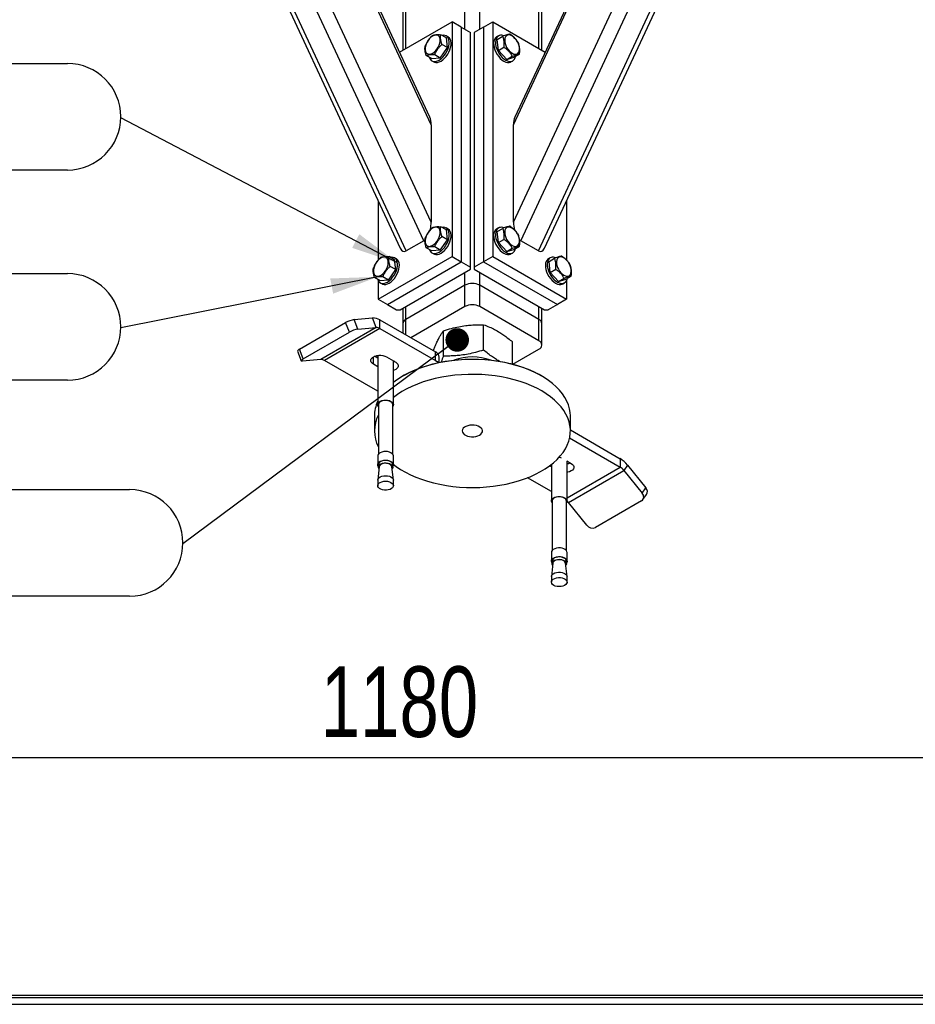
# Model space of a CAD drawing. Header units: millimetres. Extents: x 5 to 415, y 5 to 292.
# Tile 14 of 36: x 217 to 255, y 167 to 209. Entities that reach past the tile are written whole.
import ezdxf

# ---------------------------------------------------------------- set-up
doc = ezdxf.new("R2010")
doc.units = ezdxf.units.MM
doc.layers.add('COTES', color=1, linetype='Continuous')
doc.layers.add('NOTES', color=6, linetype='Continuous')
doc.layers.add('TRAIT-FORT', color=4, linetype='Continuous', lineweight=25)
doc.styles.add('SLDTEXTSTYLE0', font='TXT', dxfattribs={"width": 0.75})
doc.dimstyles.new('SLDDIMSTYLE0', dxfattribs={"dimtxt": 3, "dimasz": 2, "dimexe": 0, "dimexo": 0.0625, "dimgap": 0.75, "dimtad": 1, "dimdec": 0, "dimlfac": 14, "dimrnd": 1e-09, "dimzin": 12, "dimdsep": 46, "dimtxsty": 'SLDTEXTSTYLE0', "dimsah": 1, "dimcen": 0.09, "dimadec": 0, "dimazin": 3, "dimtfac": 1, "dimtdec": 0, "dimtofl": 0, "dimtmove": 0, "dimatfit": 3, "dimfxl": 1, "dimfrac": 2, "dimtolj": 1, "dimtzin": 12, "dimarcsym": 0})
doc.dimstyles.new('SLDDIMSTYLE2', dxfattribs={"dimtxt": 0.18, "dimasz": 1, "dimexe": 0, "dimexo": 0.0625, "dimgap": 0, "dimtad": 0, "dimtih": 1, "dimtoh": 1, "dimdec": 0, "dimrnd": 1e-09, "dimzin": 0, "dimdsep": 46, "dimtxsty": 'Standard', "dimblk1": 'DOT', "dimblk2": 'DOT', "dimsah": 1, "dimcen": 0.09, "dimadec": 0, "dimazin": 0, "dimtfac": 1, "dimtdec": 0, "dimtofl": 0, "dimtmove": 0, "dimatfit": 3, "dimldrblk": 'DOT', "dimfxl": 1, "dimfrac": 2, "dimtolj": 1, "dimtzin": 0, "dimarcsym": 0})
doc.dimstyles.new('SLDDIMSTYLE3', dxfattribs={"dimtxt": 0.18, "dimasz": 2, "dimexe": 0, "dimexo": 0.0625, "dimgap": 0, "dimtad": 0, "dimtih": 1, "dimtoh": 1, "dimdec": 0, "dimrnd": 1e-09, "dimzin": 0, "dimdsep": 46, "dimtxsty": 'Standard', "dimsah": 1, "dimcen": 0.09, "dimadec": 0, "dimazin": 0, "dimtfac": 2, "dimtdec": 0, "dimtofl": 0, "dimtmove": 0, "dimatfit": 3, "dimfxl": 1, "dimfrac": 2, "dimtolj": 1, "dimtzin": 0, "dimarcsym": 0})

# ---------------------------------------------------------------- blocks, each defined once
blk = doc.blocks.new('SW_NOTE_9')
at = {"layer": 'NOTES', "color": 0}
for p, q in [((-32.327, 2.31), (-2.264, 2.31)), ((-2.264, -2.218), (-32.327, -2.218))]:
    blk.add_line(p, q, dxfattribs=at)
for centre, start, end in [((-32.327, 0.046), 90, 270), ((-2.264, 0.046), 270, 90)]:
    blk.add_arc(centre, 2.264, start, end, dxfattribs=at)
at = {"layer": 'NOTES', "color": 0, "insert": (-17.302, 1.985), "char_height": 3.5, "attachment_point": 2, "style": 'SLDTEXTSTYLE0'}
blk.add_mtext('VIS H M10x30', dxfattribs=at)
blk = doc.blocks.new('SW_NOTE_11')
at = {"layer": 'NOTES', "color": 0}
for p, q in [((-36.604, 2.31), (-2.264, 2.31)), ((-2.264, -2.218), (-36.604, -2.218))]:
    blk.add_line(p, q, dxfattribs=at)
for centre, start, end in [((-36.604, 0.046), 90, 270), ((-2.264, 0.046), 270, 90)]:
    blk.add_arc(centre, 2.264, start, end, dxfattribs=at)
at = {"layer": 'NOTES', "color": 0, "insert": (-19.666, 1.98), "char_height": 3.5, "attachment_point": 2, "style": 'SLDTEXTSTYLE0'}
blk.add_mtext('RONDELLE M 10', dxfattribs=at)
blk = doc.blocks.new('SW_NOTE_12')
at = {"layer": 'NOTES', "color": 0}
for p, q in [((-45.912, 2.31), (-2.264, 2.31)), ((-2.264, -2.218), (-45.912, -2.218))]:
    blk.add_line(p, q, dxfattribs=at)
for centre, start, end in [((-45.912, 0.046), 90, 270), ((-2.264, 0.046), 270, 90)]:
    blk.add_arc(centre, 2.264, start, end, dxfattribs=at)
at = {"layer": 'NOTES', "color": 0, "insert": (-24.246, 2.031), "char_height": 3.5, "attachment_point": 2, "style": 'SLDTEXTSTYLE0'}
blk.add_mtext('ECROU M36 DIN934', dxfattribs=at)
blk = doc.blocks.new('_Dot')
at = {"color": 0, "linetype": 'ByBlock', "lineweight": -2}
blk.add_line((-0.5, 0), (-1, 0), dxfattribs=at)
at = {"color": 0, "linetype": 'ByBlock', "const_width": 0.5}
blk.add_lwpolyline([(-0.25, 0, 1), (0.25, 0, 1)], format="xyb", close=True, dxfattribs=at)
blk = doc.blocks.new('_D_4')
at = {"layer": 'COTES', "color": 1, "transparency": 16777216}
for p, q in [((191.67, 168.202), (191.67, 178.413)), ((275.956, 168.202), (275.956, 178.413)), ((191.67, 177.413), (275.956, 177.413))]:
    blk.add_line(p, q, dxfattribs=at)
for points in [[(191.67, 177.413), (193.67, 176.913), (193.67, 177.913)], [(275.956, 177.413), (273.956, 177.913), (273.956, 176.913)]]:
    blk.add_solid(points, dxfattribs=at)
at = {"layer": 'COTES', "color": 1, "transparency": 16777216, "insert": (229.38, 181.281), "char_height": 3, "attachment_point": 1, "style": 'SLDTEXTSTYLE0'}
blk.add_mtext('1180', dxfattribs=at)

msp = doc.modelspace()

# ---------------------------------------------------------------- linework, layer by layer
at = {"layer": 'TRAIT-FORT', "color": 4, "linetype": 'Continuous', "lineweight": 25}
for p, q in [((233.765, 199.376), (218.444, 232.263)), ((234.079, 200.17), (219.149, 232.219)), ((237.576, 200.17), (252.506, 232.219)), ((237.89, 199.376), (253.211, 232.263)), ((217.606, 231.59), (232.763, 199.054)), ((233.019, 198.945), (217.698, 231.832)), ((238.636, 198.945), (253.957, 231.832)), ((238.892, 199.054), (254.049, 231.59)), ((234.079, 204.303), (221.783, 230.699)), ((237.576, 204.303), (249.872, 230.699)), ((234.021, 204.625), (221.951, 230.534)), ((249.704, 230.534), (237.634, 204.625)), ((235.513, 208.369), (235.513, 223.43)), ((236.142, 208.369), (236.142, 223.43)), ((232.999, 207.553), (232.999, 221.979)), ((238.656, 207.553), (238.656, 221.979)), ((232.869, 221.797), (232.869, 207.478)), ((238.786, 207.478), (238.786, 221.797)), ((232.729, 207.397), (234.963, 208.687)), ((234.963, 208.687), (234.963, 198.707)), ((235.356, 208.46), (234.963, 208.687)), ((235.356, 208.46), (235.356, 198.48)), ((235.356, 208.46), (235.749, 208.233)), ((236.299, 208.46), (235.906, 208.233)), ((236.299, 208.46), (236.692, 208.687)), ((236.299, 208.46), (236.299, 198.48)), ((236.692, 208.687), (236.692, 198.707)), ((236.692, 208.687), (238.926, 207.397)), ((234.721, 207.999), (234.485, 208.135)), ((234.797, 208.037), (234.719, 208.082)), ((235.749, 198.253), (235.749, 208.233)), ((235.906, 208.233), (235.906, 198.253)), ((236.936, 208.082), (236.858, 208.037)), ((236.887, 207.931), (237.122, 208.067)), ((234.768, 207.584), (234.533, 207.72)), ((234.768, 207.584), (234.721, 207.999)), ((236.934, 207.462), (236.887, 207.931)), ((234.106, 207.107), (233.87, 207.243)), ((234.461, 207.138), (234.225, 207.274)), ((234.461, 207.138), (234.768, 207.584)), ((236.934, 207.462), (237.17, 207.598)), ((237.289, 207.083), (236.934, 207.462)), ((237.289, 207.083), (237.525, 207.219)), ((237.597, 207.174), (237.832, 207.31)), ((234.461, 207.138), (234.106, 207.107)), ((234.108, 207.023), (234.186, 206.978)), ((237.289, 207.083), (237.597, 207.174)), ((237.469, 206.978), (237.547, 207.023)), ((234.079, 204.303), (234.079, 200.17)), ((237.576, 200.17), (237.576, 204.303)), ((231.821, 201.077), (231.821, 198.556)), ((239.834, 201.077), (239.834, 198.551)), ((234.721, 199.833), (234.485, 199.969)), ((234.797, 199.871), (234.719, 199.917)), ((234.768, 199.419), (234.721, 199.833)), ((236.936, 199.917), (236.858, 199.871)), ((236.887, 199.766), (237.122, 199.902)), ((236.934, 199.296), (236.887, 199.766)), ((233.765, 199.376), (233.019, 198.945)), ((234.461, 198.973), (234.768, 199.419)), ((234.768, 199.419), (234.533, 199.555)), ((236.934, 199.296), (237.17, 199.432)), ((237.289, 198.918), (236.934, 199.296)), ((238.636, 198.945), (237.89, 199.376)), ((234.106, 198.941), (233.87, 199.077)), ((234.461, 198.973), (234.106, 198.941)), ((234.108, 198.858), (234.186, 198.813)), ((234.461, 198.973), (234.225, 199.109)), ((237.289, 198.918), (237.525, 199.054)), ((237.289, 198.918), (237.597, 199.009)), ((237.469, 198.813), (237.547, 198.858)), ((237.597, 199.009), (237.832, 199.145)), ((231.821, 196.893), (234.963, 198.707)), ((232.213, 196.666), (235.356, 198.48)), ((232.521, 198.563), (232.285, 198.699)), ((232.597, 198.601), (232.519, 198.647)), ((232.569, 198.149), (232.521, 198.563)), ((234.963, 198.707), (235.356, 198.48)), ((235.356, 198.48), (235.749, 198.253)), ((236.299, 198.48), (235.906, 198.253)), ((236.692, 198.707), (236.299, 198.48)), ((236.299, 198.48), (239.442, 196.666)), ((236.692, 198.707), (239.834, 196.893)), ((239.136, 198.647), (239.057, 198.601)), ((239.086, 198.496), (239.322, 198.632)), ((239.134, 198.026), (239.086, 198.496)), ((232.261, 197.703), (232.569, 198.149)), ((232.569, 198.149), (232.333, 198.285)), ((232.763, 196.439), (235.749, 198.163)), ((235.513, 197.482), (235.513, 198.027)), ((235.749, 198.163), (235.749, 198.253)), ((235.906, 198.253), (235.906, 198.163)), ((235.906, 198.163), (238.892, 196.439)), ((236.142, 197.482), (236.142, 198.027)), ((239.134, 198.026), (239.37, 198.162)), ((239.489, 197.648), (239.134, 198.026)), ((231.906, 197.671), (231.67, 197.807)), ((231.821, 197.683), (231.821, 196.893)), ((232.261, 197.703), (231.906, 197.671)), ((231.908, 197.588), (231.986, 197.543)), ((232.261, 197.703), (232.025, 197.839)), ((239.489, 197.648), (239.725, 197.784)), ((239.489, 197.648), (239.797, 197.739)), ((239.669, 197.543), (239.747, 197.588)), ((239.797, 197.739), (240.032, 197.875)), ((239.834, 197.683), (239.834, 196.893)), ((235.513, 197.482), (232.999, 196.031)), ((235.513, 196.575), (235.513, 197.482)), ((238.656, 196.031), (236.142, 197.482)), ((236.142, 196.575), (236.142, 197.482)), ((231.821, 196.893), (232.213, 196.666)), ((239.834, 196.893), (239.442, 196.666)), ((232.213, 196.666), (232.606, 196.439)), ((232.606, 196.439), (232.763, 196.439)), ((232.869, 196.5), (232.869, 195.849)), ((232.999, 196.031), (232.999, 196.575)), ((235.513, 196.575), (233.215, 195.248)), ((238.656, 195.123), (236.142, 196.575)), ((238.656, 196.031), (238.656, 196.575)), ((238.786, 195.849), (238.786, 196.5)), ((238.892, 196.439), (239.049, 196.439)), ((239.442, 196.666), (239.049, 196.439)), ((228.477, 194.76), (230.441, 195.894)), ((230.598, 195.489), (230.441, 195.894)), ((230.807, 196.022), (231.585, 196.092)), ((230.964, 195.617), (230.807, 196.022)), ((231.742, 195.687), (231.585, 196.092)), ((231.899, 195.645), (231.899, 196.008)), ((231.899, 196.008), (234.256, 194.647)), ((232.999, 195.373), (232.999, 196.031)), ((238.656, 195.123), (238.656, 196.031)), ((228.634, 194.355), (230.598, 195.489)), ((231.742, 195.687), (229.385, 194.326)), ((231.899, 195.645), (229.542, 194.284)), ((230.964, 195.617), (231.742, 195.687)), ((231.899, 195.645), (234.256, 194.284)), ((232.869, 195.849), (232.869, 195.448)), ((234.595, 194.475), (234.595, 195.551)), ((236.305, 194.727), (236.305, 195.803)), ((238.786, 194.942), (238.786, 195.849)), ((237.537, 194.129), (237.537, 195.074)), ((228.388, 194.674), (228.545, 194.269)), ((228.634, 194.355), (228.477, 194.76)), ((234.256, 194.284), (234.256, 194.647)), ((237.554, 194.125), (238.656, 194.761)), ((229.385, 194.326), (228.607, 194.256)), ((231.802, 192.979), (229.542, 194.284)), ((231.624, 194.125), (231.624, 194.443)), ((231.802, 194.385), (231.666, 194.464)), ((231.788, 194.485), (231.802, 194.462)), ((231.802, 194.501), (231.802, 192.41)), ((232.174, 194.443), (232.567, 194.216)), ((232.469, 192.41), (232.469, 194.273)), ((234.419, 194.2), (234.419, 194.42)), ((231.802, 194.022), (231.624, 194.125)), ((232.92, 193.649), (232.881, 193.626)), ((238.774, 193.626), (238.735, 193.649)), ((231.831, 192.424), (231.83, 192.41)), ((231.83, 192.41), (231.83, 190.3)), ((232.441, 190.3), (232.441, 192.41)), ((231.661, 191.925), (231.661, 191.29)), ((239.994, 191.29), (239.994, 191.925)), ((239.994, 191.334), (242.113, 190.111)), ((239.962, 190.99), (242.113, 189.748)), ((231.803, 190.239), (231.802, 190.223)), ((231.802, 190.223), (231.802, 189.856)), ((232.469, 189.856), (232.469, 190.223)), ((242.113, 190.111), (242.113, 189.748)), ((231.863, 189.766), (231.803, 189.207)), ((231.831, 189.87), (231.83, 189.856)), ((231.83, 189.856), (231.83, 189.756)), ((232.468, 189.207), (232.408, 189.766)), ((232.441, 189.756), (232.441, 189.856)), ((239.186, 189.76), (239.106, 189.806)), ((239.186, 189.867), (239.186, 188.311)), ((239.842, 190.016), (240.031, 189.907)), ((239.853, 188.311), (239.853, 190.01)), ((239.868, 190.001), (239.853, 189.996)), ((239.853, 188.444), (242.113, 189.748)), ((239.913, 188.248), (242.27, 189.609)), ((242.427, 189.833), (242.27, 189.609)), ((242.27, 189.609), (243.048, 188.642)), ((242.427, 189.833), (243.205, 188.865)), ((231.802, 189.196), (231.802, 188.962)), ((232.469, 188.962), (232.469, 189.196)), ((239.186, 188.716), (238.172, 189.302)), ((243.048, 188.642), (243.205, 188.865)), ((243.078, 188.369), (243.236, 188.592)), ((239.214, 188.311), (239.214, 186.201)), ((239.825, 186.201), (239.825, 188.311)), ((240.691, 187.281), (239.913, 188.248)), ((243.021, 188.317), (241.057, 187.183)), ((239.186, 186.124), (239.186, 185.757)), ((239.853, 185.757), (239.853, 186.124)), ((239.247, 185.667), (239.187, 185.108)), ((239.214, 185.757), (239.214, 185.657)), ((239.852, 185.108), (239.792, 185.667)), ((239.825, 185.657), (239.825, 185.757)), ((239.186, 185.096), (239.186, 184.863)), ((239.853, 184.863), (239.853, 185.096)), ((191.67, 167.309), (275.956, 167.309)), ((191.67, 167.202), (275.956, 167.202)), ((191.67, 166.916), (275.956, 166.916))]:
    msp.add_line(p, q, dxfattribs=at)
at = {"layer": 'TRAIT-FORT', "color": 4, "linetype": 'Continuous', "lineweight": 25, "flags": 128}
for points in [[(233.823, 207.485), (233.839, 207.419), (233.867, 207.366), (233.907, 207.328), (233.957, 207.306), (234.015, 207.303), (234.078, 207.317), (234.144, 207.349), (234.21, 207.396), (234.273, 207.457), (234.33, 207.53), (234.378, 207.61), (234.416, 207.695), (234.442, 207.78), (234.454, 207.863), (234.453, 207.938), (234.438, 208.004), (234.41, 208.057), (234.37, 208.095), (234.32, 208.117), (234.262, 208.12), (234.198, 208.106), (234.132, 208.074), (234.066, 208.027), (234.004, 207.966), (233.947, 207.893), (233.899, 207.813), (233.861, 207.728), (233.835, 207.643), (233.822, 207.56), (233.823, 207.485)], [(234, 207.168), (234.004, 207.157), (234.035, 207.093), (234.078, 207.044), (234.132, 207.011), (234.196, 206.996), (234.266, 206.999), (234.341, 207.019), (234.418, 207.056), (234.495, 207.11), (234.569, 207.178), (234.639, 207.257), (234.701, 207.347), (234.754, 207.443), (234.796, 207.542), (234.826, 207.642), (234.842, 207.739), (234.845, 207.83), (234.833, 207.912), (234.809, 207.982), (234.771, 208.039), (234.722, 208.08), (234.663, 208.104), (234.597, 208.11), (234.54, 208.103)], [(234.186, 206.978), (234.211, 206.966), (234.274, 206.951), (234.344, 206.953), (234.419, 206.974), (234.497, 207.011), (234.574, 207.065), (234.648, 207.132), (234.717, 207.212), (234.78, 207.301), (234.833, 207.397), (234.875, 207.497), (234.904, 207.596), (234.921, 207.693), (234.923, 207.784), (234.912, 207.866), (234.887, 207.937), (234.85, 207.993), (234.801, 208.035), (234.797, 208.037)], [(237.202, 207.848), (237.217, 207.765), (237.245, 207.679), (237.285, 207.595), (237.335, 207.516), (237.393, 207.445), (237.457, 207.386), (237.523, 207.342), (237.589, 207.313), (237.651, 207.302), (237.708, 207.309), (237.756, 207.333), (237.794, 207.374), (237.82, 207.43), (237.833, 207.498), (237.831, 207.575), (237.816, 207.658), (237.788, 207.744), (237.748, 207.828), (237.698, 207.907), (237.64, 207.978), (237.577, 208.037), (237.511, 208.081), (237.445, 208.11), (237.382, 208.121), (237.325, 208.114), (237.277, 208.09), (237.239, 208.049), (237.213, 207.993), (237.201, 207.925), (237.202, 207.848)], [(236.764, 207.929), (236.741, 207.857), (236.731, 207.774), (236.736, 207.682), (236.754, 207.584), (236.785, 207.485), (236.828, 207.385), (236.882, 207.29), (236.946, 207.202), (237.016, 207.123), (237.091, 207.057), (237.168, 207.006), (237.245, 206.97), (237.319, 206.952), (237.389, 206.952), (237.451, 206.969), (237.469, 206.978)], [(236.843, 207.974), (236.819, 207.902), (236.81, 207.819), (236.814, 207.727), (236.832, 207.63), (236.863, 207.53), (236.907, 207.431), (236.961, 207.336), (237.024, 207.247), (237.094, 207.169), (237.169, 207.103), (237.246, 207.051), (237.323, 207.016), (237.398, 206.997), (237.467, 206.997), (237.53, 207.014), (237.582, 207.049), (237.624, 207.1), (237.654, 207.166), (237.666, 207.214)], [(233.823, 199.319), (233.839, 199.253), (233.867, 199.2), (233.907, 199.162), (233.957, 199.141), (234.015, 199.137), (234.078, 199.152), (234.144, 199.183), (234.21, 199.231), (234.273, 199.292), (234.33, 199.364), (234.378, 199.445), (234.416, 199.529), (234.442, 199.615), (234.454, 199.697), (234.453, 199.773), (234.438, 199.839), (234.41, 199.892), (234.37, 199.93), (234.32, 199.951), (234.262, 199.955), (234.198, 199.94), (234.132, 199.909), (234.066, 199.861), (234.004, 199.8), (233.947, 199.728), (233.899, 199.648), (233.861, 199.563), (233.835, 199.477), (233.822, 199.395), (233.823, 199.319)], [(234, 199.002), (234.004, 198.992), (234.035, 198.928), (234.078, 198.879), (234.132, 198.846), (234.196, 198.831), (234.266, 198.833), (234.341, 198.854), (234.418, 198.891), (234.495, 198.945), (234.569, 199.012), (234.639, 199.092), (234.701, 199.181), (234.754, 199.277), (234.796, 199.377), (234.826, 199.476), (234.842, 199.573), (234.845, 199.664), (234.833, 199.746), (234.809, 199.817), (234.771, 199.873), (234.722, 199.914), (234.663, 199.939), (234.597, 199.945), (234.54, 199.938)], [(234.186, 198.813), (234.211, 198.801), (234.274, 198.785), (234.344, 198.788), (234.419, 198.808), (234.497, 198.846), (234.574, 198.899), (234.648, 198.967), (234.717, 199.047), (234.78, 199.136), (234.833, 199.232), (234.875, 199.331), (234.904, 199.431), (234.921, 199.528), (234.923, 199.619), (234.912, 199.701), (234.887, 199.771), (234.85, 199.828), (234.801, 199.869), (234.797, 199.871)], [(236.764, 199.764), (236.741, 199.692), (236.731, 199.608), (236.736, 199.516), (236.754, 199.419), (236.785, 199.319), (236.828, 199.22), (236.882, 199.125), (236.946, 199.036), (237.016, 198.958), (237.091, 198.892), (237.168, 198.84), (237.245, 198.805), (237.319, 198.787), (237.389, 198.786), (237.451, 198.804), (237.469, 198.813)], [(236.843, 199.809), (236.819, 199.737), (236.81, 199.654), (236.814, 199.562), (236.832, 199.464), (236.863, 199.365), (236.907, 199.265), (236.961, 199.17), (237.024, 199.082), (237.094, 199.003), (237.169, 198.937), (237.246, 198.886), (237.323, 198.85), (237.398, 198.832), (237.467, 198.832), (237.53, 198.849), (237.582, 198.884), (237.624, 198.935), (237.654, 199), (237.666, 199.049)], [(237.202, 199.683), (237.217, 199.599), (237.245, 199.514), (237.285, 199.43), (237.335, 199.35), (237.393, 199.28), (237.457, 199.221), (237.523, 199.176), (237.589, 199.148), (237.651, 199.137), (237.708, 199.143), (237.756, 199.168), (237.794, 199.209), (237.82, 199.264), (237.833, 199.332), (237.831, 199.41), (237.816, 199.493), (237.788, 199.578), (237.748, 199.663), (237.698, 199.742), (237.64, 199.812), (237.577, 199.871), (237.511, 199.916), (237.445, 199.944), (237.382, 199.955), (237.325, 199.949), (237.277, 199.924), (237.239, 199.883), (237.213, 199.828), (237.201, 199.76), (237.202, 199.683)], [(231.624, 198.049), (231.639, 197.983), (231.667, 197.93), (231.707, 197.892), (231.757, 197.871), (231.815, 197.867), (231.878, 197.882), (231.944, 197.913), (232.01, 197.961), (232.073, 198.022), (232.13, 198.094), (232.178, 198.175), (232.216, 198.259), (232.242, 198.345), (232.254, 198.427), (232.253, 198.503), (232.238, 198.569), (232.21, 198.622), (232.17, 198.66), (232.12, 198.681), (232.062, 198.685), (231.998, 198.67), (231.932, 198.639), (231.867, 198.591), (231.804, 198.53), (231.747, 198.458), (231.699, 198.378), (231.661, 198.293), (231.635, 198.207), (231.622, 198.125), (231.624, 198.049)], [(231.8, 197.732), (231.804, 197.722), (231.835, 197.658), (231.878, 197.609), (231.933, 197.576), (231.996, 197.561), (232.066, 197.563), (232.141, 197.584), (232.218, 197.621), (232.295, 197.675), (232.37, 197.742), (232.439, 197.822), (232.501, 197.911), (232.554, 198.007), (232.596, 198.107), (232.626, 198.206), (232.642, 198.303), (232.645, 198.394), (232.634, 198.476), (232.609, 198.547), (232.571, 198.603), (232.522, 198.645), (232.464, 198.669), (232.397, 198.675), (232.34, 198.668)], [(231.986, 197.543), (232.011, 197.531), (232.074, 197.515), (232.144, 197.518), (232.219, 197.538), (232.297, 197.576), (232.374, 197.629), (232.448, 197.697), (232.518, 197.777), (232.58, 197.866), (232.633, 197.962), (232.675, 198.061), (232.704, 198.161), (232.721, 198.258), (232.723, 198.349), (232.712, 198.431), (232.687, 198.501), (232.65, 198.558), (232.601, 198.599), (232.597, 198.601)], [(238.964, 198.494), (238.941, 198.422), (238.931, 198.338), (238.935, 198.247), (238.954, 198.149), (238.985, 198.049), (239.028, 197.95), (239.082, 197.855), (239.145, 197.767), (239.216, 197.688), (239.29, 197.622), (239.368, 197.57), (239.445, 197.535), (239.519, 197.517), (239.589, 197.516), (239.651, 197.534), (239.669, 197.543)], [(239.042, 198.539), (239.019, 198.467), (239.01, 198.384), (239.014, 198.292), (239.032, 198.194), (239.063, 198.095), (239.107, 197.995), (239.161, 197.9), (239.224, 197.812), (239.294, 197.733), (239.369, 197.667), (239.446, 197.616), (239.523, 197.58), (239.598, 197.562), (239.667, 197.562), (239.729, 197.579), (239.782, 197.614), (239.824, 197.665), (239.854, 197.73), (239.866, 197.779)], [(239.402, 198.413), (239.417, 198.329), (239.445, 198.244), (239.485, 198.16), (239.535, 198.08), (239.593, 198.01), (239.657, 197.951), (239.723, 197.906), (239.788, 197.878), (239.851, 197.867), (239.908, 197.873), (239.956, 197.898), (239.994, 197.939), (240.02, 197.994), (240.033, 198.062), (240.031, 198.14), (240.016, 198.223), (239.988, 198.308), (239.948, 198.393), (239.898, 198.472), (239.84, 198.542), (239.777, 198.601), (239.711, 198.646), (239.645, 198.674), (239.582, 198.686), (239.525, 198.679), (239.477, 198.654), (239.439, 198.613), (239.413, 198.558), (239.401, 198.49), (239.402, 198.413)], [(228.607, 194.256), (228.578, 194.256), (228.557, 194.259), (228.546, 194.267), (228.545, 194.279), (228.553, 194.294), (228.571, 194.312), (228.599, 194.333), (228.634, 194.355)], [(231.624, 194.125), (231.57, 194.164), (231.532, 194.21), (231.513, 194.259), (231.513, 194.309), (231.532, 194.358), (231.57, 194.403), (231.624, 194.443), (231.692, 194.474), (231.771, 194.496), (231.856, 194.507), (231.943, 194.507), (232.028, 194.496), (232.106, 194.474), (232.174, 194.443)], [(239.994, 191.925), (239.987, 192.068), (239.96, 192.234), (239.913, 192.398), (239.847, 192.559), (239.762, 192.718), (239.657, 192.873), (239.535, 193.023), (239.395, 193.168), (239.238, 193.307), (239.065, 193.44), (238.876, 193.565), (238.673, 193.682), (238.456, 193.792), (238.227, 193.892), (237.986, 193.983), (237.735, 194.064), (237.475, 194.135), (237.207, 194.195), (236.933, 194.245), (236.653, 194.283), (236.369, 194.31), (236.083, 194.326), (235.795, 194.331), (235.508, 194.324), (235.222, 194.305), (234.939, 194.275), (234.66, 194.234), (234.387, 194.182), (234.121, 194.12), (233.863, 194.047), (233.614, 193.963), (233.376, 193.87), (233.149, 193.768), (232.935, 193.657), (232.735, 193.538), (232.55, 193.411), (232.469, 193.349)], [(232.525, 194.24), (232.499, 194.23), (232.469, 194.22)], [(232.567, 194.216), (232.621, 194.177), (232.659, 194.131), (232.678, 194.082), (232.678, 194.032), (232.659, 193.983), (232.621, 193.938), (232.567, 193.898), (232.499, 193.867), (232.469, 193.857)], [(232.92, 193.649), (232.974, 193.679), (233.185, 193.789), (233.408, 193.89), (233.643, 193.981), (233.889, 194.064), (234.144, 194.136), (234.406, 194.198), (234.676, 194.249), (234.951, 194.289), (235.23, 194.319), (235.512, 194.337), (235.796, 194.344), (236.079, 194.34), (236.362, 194.324), (236.642, 194.297), (236.918, 194.259), (237.189, 194.21), (237.453, 194.151), (237.71, 194.081), (237.957, 194.001), (238.195, 193.911), (238.421, 193.812), (238.635, 193.704), (238.735, 193.649)], [(234.256, 194.284), (234.325, 194.235), (234.371, 194.187)], [(232.469, 189.867), (232.59, 189.776), (232.779, 189.651), (232.982, 189.533), (233.199, 189.424), (233.428, 189.324), (233.669, 189.233), (233.92, 189.152), (234.18, 189.081), (234.448, 189.021), (234.722, 188.971), (235.002, 188.933), (235.286, 188.905), (235.572, 188.889), (235.86, 188.885), (236.147, 188.892), (236.433, 188.91), (236.716, 188.94), (236.995, 188.981), (237.268, 189.033), (237.534, 189.096), (237.792, 189.169), (238.041, 189.252), (238.279, 189.346), (238.506, 189.448), (238.72, 189.559), (238.92, 189.678), (239.105, 189.805), (239.275, 189.939), (239.428, 190.08), (239.564, 190.226), (239.682, 190.377), (239.782, 190.533), (239.863, 190.692), (239.925, 190.855), (239.968, 191.019), (239.99, 191.184), (239.993, 191.35), (239.976, 191.516), (239.939, 191.681), (239.882, 191.844), (239.807, 192.004), (239.712, 192.161), (239.599, 192.313), (239.467, 192.461), (239.319, 192.603), (239.154, 192.739), (238.972, 192.868), (238.776, 192.99), (238.566, 193.103), (238.343, 193.208), (238.108, 193.303), (237.862, 193.389), (237.606, 193.465), (237.342, 193.531), (237.071, 193.586), (236.793, 193.63), (236.511, 193.663), (236.226, 193.685), (235.939, 193.695), (235.651, 193.694), (235.365, 193.681), (235.08, 193.657), (234.799, 193.621), (234.523, 193.575), (234.253, 193.517), (233.991, 193.449), (233.737, 193.371), (233.493, 193.283), (233.261, 193.185), (233.04, 193.078), (232.833, 192.963), (232.641, 192.84), (232.469, 192.714)], [(231.803, 192.426), (231.82, 192.473), (231.857, 192.516), (231.912, 192.553), (231.98, 192.58), (232.059, 192.597), (232.142, 192.602), (232.224, 192.595), (232.301, 192.577), (232.368, 192.548), (232.42, 192.51), (232.454, 192.466), (232.468, 192.418), (232.462, 192.37), (232.441, 192.333)], [(232.441, 192.41), (232.436, 192.442), (232.412, 192.485), (232.368, 192.524), (232.309, 192.555), (232.238, 192.576), (232.16, 192.586), (232.081, 192.583), (232.005, 192.569), (231.938, 192.544), (231.884, 192.51), (231.848, 192.469), (231.831, 192.424)], [(231.83, 192.333), (231.807, 192.377), (231.803, 192.426)], [(236.133, 191.114), (236.192, 191.156), (236.233, 191.204), (236.256, 191.257), (236.258, 191.311), (236.241, 191.364), (236.204, 191.413), (236.149, 191.457), (236.08, 191.493), (235.998, 191.519), (235.909, 191.535), (235.816, 191.54), (235.723, 191.532), (235.635, 191.514), (235.557, 191.485), (235.491, 191.447), (235.44, 191.401), (235.408, 191.351), (235.396, 191.297), (235.403, 191.243), (235.431, 191.192), (235.477, 191.145), (235.539, 191.105), (235.615, 191.073), (235.701, 191.052), (235.792, 191.042), (235.886, 191.043), (235.976, 191.056), (236.06, 191.08), (236.133, 191.114)], [(232.469, 190.223), (232.468, 190.232), (232.454, 190.279), (232.42, 190.323), (232.368, 190.361), (232.301, 190.39), (232.224, 190.409), (232.142, 190.416), (232.059, 190.411), (231.98, 190.394), (231.912, 190.366), (231.857, 190.33), (231.82, 190.286), (231.803, 190.239)], [(231.803, 189.872), (231.82, 189.919), (231.857, 189.962), (231.912, 189.999), (231.98, 190.026), (232.059, 190.043), (232.142, 190.048), (232.224, 190.041), (232.301, 190.023), (232.368, 189.994), (232.42, 189.956), (232.454, 189.912), (232.468, 189.864), (232.462, 189.816), (232.441, 189.779)], [(232.441, 189.856), (232.436, 189.888), (232.412, 189.931), (232.368, 189.97), (232.309, 190.001), (232.238, 190.022), (232.16, 190.032), (232.081, 190.03), (232.005, 190.015), (231.938, 189.99), (231.884, 189.956), (231.848, 189.915), (231.831, 189.87)], [(239.528, 190.178), (239.57, 190.165), (239.599, 190.153)], [(231.83, 189.779), (231.807, 189.823), (231.803, 189.872)], [(231.831, 189.771), (231.848, 189.816), (231.884, 189.857), (231.938, 189.891), (232.005, 189.916), (232.081, 189.93), (232.16, 189.932), (232.238, 189.922), (232.309, 189.901), (232.368, 189.87), (232.412, 189.832), (232.436, 189.788), (232.44, 189.742), (232.423, 189.697), (232.417, 189.687)], [(231.854, 189.687), (231.835, 189.725), (231.831, 189.771)], [(232.408, 189.766), (232.394, 189.807), (232.361, 189.845), (232.311, 189.877), (232.248, 189.9), (232.176, 189.912), (232.102, 189.913), (232.03, 189.902), (231.966, 189.88), (231.914, 189.849), (231.879, 189.811), (231.863, 189.769)], [(240.031, 189.907), (240.085, 189.868), (240.123, 189.822), (240.142, 189.773), (240.142, 189.723), (240.123, 189.674), (240.085, 189.629), (240.031, 189.59), (239.963, 189.558), (239.884, 189.536), (239.853, 189.531)], [(231.802, 189.196), (231.803, 189.211), (231.82, 189.258), (231.857, 189.302), (231.912, 189.338), (231.98, 189.366), (232.059, 189.383), (232.142, 189.388), (232.224, 189.381), (232.301, 189.362), (232.368, 189.333), (232.42, 189.296), (232.454, 189.252), (232.468, 189.204), (232.469, 189.196)], [(231.803, 188.978), (231.82, 189.025), (231.857, 189.068), (231.912, 189.105), (231.98, 189.133), (232.059, 189.15), (232.142, 189.155), (232.224, 189.148), (232.301, 189.129), (232.368, 189.1), (232.42, 189.062), (232.454, 189.018), (232.468, 188.971), (232.462, 188.923), (232.434, 188.877), (232.388, 188.837), (232.326, 188.805), (232.252, 188.782), (232.171, 188.771), (232.087, 188.772), (232.007, 188.785), (231.934, 188.809), (231.875, 188.842), (231.831, 188.884), (231.807, 188.93), (231.803, 188.978)], [(239.214, 188.234), (239.201, 188.255), (239.187, 188.302), (239.193, 188.35), (239.221, 188.396), (239.267, 188.436), (239.329, 188.469), (239.403, 188.491), (239.484, 188.502), (239.568, 188.501), (239.648, 188.488), (239.721, 188.464), (239.78, 188.431), (239.824, 188.389), (239.848, 188.343), (239.852, 188.295), (239.852, 188.295)], [(239.825, 188.311), (239.82, 188.342), (239.796, 188.386), (239.753, 188.425), (239.693, 188.456), (239.622, 188.477), (239.544, 188.487), (239.465, 188.484), (239.389, 188.47), (239.322, 188.445), (239.268, 188.411), (239.232, 188.37), (239.215, 188.325), (239.214, 188.311)], [(239.852, 188.295), (239.835, 188.248), (239.825, 188.234)], [(239.853, 186.124), (239.848, 186.157), (239.824, 186.203), (239.78, 186.244), (239.721, 186.278), (239.648, 186.302), (239.568, 186.315), (239.484, 186.316), (239.403, 186.304), (239.329, 186.282), (239.267, 186.25), (239.221, 186.209), (239.193, 186.164), (239.186, 186.124)], [(239.214, 185.68), (239.201, 185.701), (239.187, 185.748), (239.193, 185.796), (239.221, 185.842), (239.267, 185.882), (239.329, 185.915), (239.403, 185.937), (239.484, 185.948), (239.568, 185.947), (239.648, 185.934), (239.721, 185.91), (239.78, 185.877), (239.824, 185.835), (239.848, 185.789), (239.852, 185.741), (239.852, 185.741)], [(239.825, 185.757), (239.82, 185.788), (239.796, 185.832), (239.753, 185.871), (239.693, 185.902), (239.622, 185.923), (239.544, 185.933), (239.465, 185.93), (239.389, 185.916), (239.322, 185.891), (239.268, 185.857), (239.232, 185.816), (239.215, 185.771), (239.214, 185.757)], [(239.238, 185.588), (239.219, 185.625), (239.215, 185.671), (239.232, 185.716), (239.268, 185.757), (239.322, 185.791), (239.389, 185.816), (239.465, 185.831), (239.544, 185.833), (239.622, 185.823), (239.693, 185.802), (239.753, 185.771), (239.796, 185.732), (239.82, 185.689), (239.824, 185.643), (239.824, 185.643)], [(239.792, 185.667), (239.788, 185.687), (239.764, 185.728), (239.722, 185.763), (239.665, 185.791), (239.597, 185.808), (239.523, 185.815), (239.449, 185.809), (239.381, 185.793), (239.322, 185.766), (239.279, 185.731), (239.253, 185.691), (239.247, 185.667)], [(239.824, 185.643), (239.807, 185.598), (239.801, 185.588)], [(239.852, 185.741), (239.835, 185.694), (239.825, 185.68)], [(239.186, 185.096), (239.193, 185.136), (239.221, 185.182), (239.267, 185.222), (239.329, 185.254), (239.403, 185.277), (239.484, 185.288), (239.568, 185.287), (239.648, 185.274), (239.721, 185.25), (239.78, 185.216), (239.824, 185.175), (239.848, 185.129), (239.853, 185.096)], [(239.852, 184.847), (239.835, 184.8), (239.798, 184.757), (239.743, 184.72), (239.675, 184.693), (239.596, 184.676), (239.513, 184.671), (239.431, 184.678), (239.354, 184.696), (239.287, 184.725), (239.235, 184.763), (239.201, 184.807), (239.187, 184.855), (239.193, 184.903), (239.221, 184.948), (239.267, 184.989), (239.329, 185.021), (239.403, 185.043), (239.484, 185.054), (239.568, 185.054), (239.648, 185.041), (239.721, 185.017), (239.78, 184.983), (239.824, 184.942), (239.848, 184.896), (239.852, 184.847)]]:
    msp.add_lwpolyline(points, dxfattribs=at)
at = {"layer": 'TRAIT-FORT', "color": 4, "linetype": 'Continuous', "lineweight": 25}
for centre, radius, start, end in [((236.973, 207.842), 0.226, 120.61, 157.374), ((237.061, 207.87), 0.242, 64.4059, 154.4766), ((236.973, 199.677), 0.226, 120.61, 157.374), ((237.061, 199.705), 0.242, 64.4059, 154.4766), ((239.173, 198.407), 0.226, 120.61, 157.374), ((239.26, 198.435), 0.242, 64.4059, 154.4766), ((235.827, 196.876), 0.683, 62.6097, 117.3903), ((235.827, 195.968), 0.683, 62.6097, 117.3903), ((230.969, 194.974), 1.06, 98.7779, 119.8905), ((231.607, 195.547), 0.545, 57.6507, 92.3578), ((233.091, 195.827), 0.224, 114.3747, 174.3052), ((238.564, 195.827), 0.224, 5.6948, 65.6253), ((231.126, 194.569), 1.06, 98.7779, 119.8905), ((231.753, 195.414), 0.273, 57.6507, 92.3578), ((238.587, 194.942), 0.194, 290.7834, 69.2166), ((228.52, 194.626), 0.141, 107.8957, 159.7367), ((234.141, 194.392), 0.279, 5.6948, 65.6253), ((229.396, 194.054), 0.273, 57.6507, 92.3578), ((235.827, 192.182), 2.256, 69.7432, 110.2569), ((233.138, 191.916), 1.478, 154.7435, 179.6308), ((233.126, 191.29), 1.462, 152.3769, 207.6231), ((241.515, 189.121), 1.157, 37.9787, 58.8941), ((239.776, 190.436), 0.547, 278.0776, 292.8654), ((241.814, 189.253), 0.579, 37.9787, 58.8941), ((243.046, 188.709), 0.222, 328.2694, 44.6169), ((242.901, 188.49), 0.211, 304.742, 45.9996), ((239.392, 187.831), 0.667, 38.6793, 46.3188), ((240.935, 187.458), 0.302, 216.0257, 293.972)]:
    msp.add_arc(centre, radius, start, end, dxfattribs=at)
for centre, major_axis, start_param, end_param in [((233.765, 204.122), (0.114, 0.636), 5.082466, 5.703385), ((237.89, 204.122), (-0.114, 0.636), 0.579801, 1.200719), ((233.765, 199.988), (0.114, 0.636), 4.558785, 5.082466), ((237.89, 199.988), (-0.114, 0.636), 1.200719, 1.735487), ((233.765, 199.988), (0.114, 0.636), 3.51167, 3.668369), ((237.89, 199.988), (-0.114, 0.636), 2.59193, 2.771515), ((233.019, 199.558), (0.114, 0.636), 2.561792, 3.51167), ((238.636, 199.558), (-0.114, 0.636), 2.771515, 3.721393)]:
    msp.add_ellipse(centre, major_axis=major_axis, ratio=0.460334, start_param=start_param, end_param=end_param, dxfattribs=at)
for points, knots in [([(234.13, 208.103), (234.095, 208.069), (234.023, 208.001), (233.937, 207.889), (233.87, 207.773), (233.838, 207.696), (233.823, 207.657)], [0, 0, 0, 0, 0.264605, 0.534948, 0.765343, 1, 1, 1, 1]), ([(234.13, 208.103), (234.152, 208.111), (234.197, 208.126), (234.283, 208.138), (234.381, 208.141), (234.45, 208.137), (234.485, 208.135)], [0, 0, 0, 0, 0.264605, 0.534948, 0.765343, 1, 1, 1, 1]), ([(234.533, 207.72), (234.528, 207.735), (234.518, 207.765), (234.506, 207.809), (234.495, 207.853), (234.485, 207.9), (234.478, 207.95), (234.474, 208.002), (234.475, 208.052), (234.478, 208.09), (234.482, 208.117), (234.484, 208.129), (234.485, 208.135)], [0, 0, 0, 0, 0.095885, 0.191949, 0.288709, 0.385785, 0.511363, 0.637841, 0.766884, 0.896648, 0.948311, 1, 1, 1, 1]), ([(237.43, 208.158), (237.412, 208.155), (237.375, 208.149), (237.301, 208.129), (237.216, 208.101), (237.153, 208.078), (237.122, 208.067)], [0, 0, 0, 0, 0.264605, 0.534948, 0.765343, 1, 1, 1, 1]), ([(237.17, 207.598), (237.172, 207.614), (237.175, 207.648), (237.179, 207.697), (237.18, 207.746), (237.18, 207.799), (237.176, 207.856), (237.167, 207.915), (237.154, 207.971), (237.139, 208.022), (237.127, 208.053), (237.122, 208.067)], [0, 0, 0, 0, 0.095886, 0.19195, 0.28871, 0.385788, 0.511366, 0.637845, 0.766889, 0.896653, 1, 1, 1, 1]), ([(237.43, 208.158), (237.469, 208.13), (237.549, 208.074), (237.647, 207.979), (237.726, 207.88), (237.765, 207.813), (237.785, 207.78)], [0, 0, 0, 0, 0.264605, 0.534948, 0.765343, 1, 1, 1, 1]), ([(233.87, 207.243), (233.865, 207.258), (233.856, 207.287), (233.843, 207.332), (233.832, 207.375), (233.823, 207.422), (233.815, 207.472), (233.812, 207.524), (233.812, 207.574), (233.816, 207.618), (233.821, 207.645), (233.823, 207.657)], [0, 0, 0, 0, 0.095886, 0.19195, 0.28871, 0.385788, 0.511366, 0.637845, 0.766889, 0.896653, 1, 1, 1, 1]), ([(234.225, 207.274), (234.243, 207.318), (234.28, 207.406), (234.354, 207.526), (234.439, 207.631), (234.502, 207.691), (234.533, 207.72)], [0, 0, 0, 0, 0.264605, 0.534948, 0.765343, 1, 1, 1, 1]), ([(237.832, 207.31), (237.834, 207.327), (237.838, 207.36), (237.841, 207.41), (237.843, 207.459), (237.843, 207.512), (237.839, 207.568), (237.83, 207.627), (237.817, 207.684), (237.804, 207.728), (237.793, 207.759), (237.787, 207.773), (237.785, 207.78)], [0, 0, 0, 0, 0.095885, 0.191949, 0.288709, 0.385785, 0.511363, 0.637841, 0.766884, 0.896648, 0.948311, 1, 1, 1, 1]), ([(234.225, 207.274), (234.186, 207.277), (234.106, 207.281), (234.007, 207.276), (233.929, 207.263), (233.89, 207.25), (233.87, 207.243)], [0, 0, 0, 0, 0.264605, 0.534948, 0.765343, 1, 1, 1, 1]), ([(237.525, 207.219), (237.503, 207.257), (237.458, 207.334), (237.372, 207.436), (237.274, 207.524), (237.205, 207.573), (237.17, 207.598)], [0, 0, 0, 0, 0.264605, 0.534948, 0.765343, 1, 1, 1, 1]), ([(237.525, 207.219), (237.56, 207.232), (237.632, 207.258), (237.718, 207.286), (237.785, 207.303), (237.816, 207.308), (237.832, 207.31)], [0, 0, 0, 0, 0.264605, 0.534948, 0.765343, 1, 1, 1, 1]), ([(234.13, 199.938), (234.095, 199.904), (234.023, 199.836), (233.937, 199.723), (233.87, 199.607), (233.838, 199.53), (233.823, 199.492)], [0, 0, 0, 0, 0.264605, 0.534948, 0.765343, 1, 1, 1, 1]), ([(234.13, 199.938), (234.152, 199.945), (234.197, 199.961), (234.283, 199.973), (234.381, 199.975), (234.45, 199.971), (234.485, 199.969)], [0, 0, 0, 0, 0.264605, 0.534948, 0.765343, 1, 1, 1, 1]), ([(234.533, 199.555), (234.528, 199.57), (234.518, 199.6), (234.506, 199.644), (234.495, 199.688), (234.485, 199.735), (234.478, 199.785), (234.474, 199.837), (234.475, 199.886), (234.478, 199.924), (234.482, 199.952), (234.484, 199.963), (234.485, 199.969)], [0, 0, 0, 0, 0.095885, 0.191949, 0.288709, 0.385785, 0.511363, 0.637841, 0.766884, 0.896648, 0.948311, 1, 1, 1, 1]), ([(237.43, 199.993), (237.412, 199.99), (237.375, 199.984), (237.301, 199.964), (237.216, 199.936), (237.153, 199.913), (237.122, 199.902)], [0, 0, 0, 0, 0.264605, 0.534948, 0.765343, 1, 1, 1, 1]), ([(237.17, 199.432), (237.172, 199.449), (237.175, 199.482), (237.179, 199.532), (237.18, 199.581), (237.18, 199.634), (237.176, 199.69), (237.167, 199.749), (237.154, 199.806), (237.139, 199.857), (237.127, 199.888), (237.122, 199.902)], [0, 0, 0, 0, 0.095886, 0.19195, 0.28871, 0.385788, 0.511366, 0.637845, 0.766889, 0.896653, 1, 1, 1, 1]), ([(237.43, 199.993), (237.469, 199.965), (237.549, 199.908), (237.647, 199.814), (237.726, 199.714), (237.765, 199.648), (237.785, 199.614)], [0, 0, 0, 0, 0.264605, 0.534948, 0.765343, 1, 1, 1, 1]), ([(233.87, 199.077), (233.865, 199.092), (233.856, 199.122), (233.843, 199.166), (233.832, 199.21), (233.823, 199.257), (233.815, 199.307), (233.812, 199.359), (233.812, 199.409), (233.816, 199.453), (233.821, 199.48), (233.823, 199.492)], [0, 0, 0, 0, 0.095886, 0.19195, 0.28871, 0.385788, 0.511366, 0.637845, 0.766889, 0.896653, 1, 1, 1, 1]), ([(234.225, 199.109), (234.243, 199.153), (234.28, 199.241), (234.354, 199.361), (234.439, 199.466), (234.502, 199.525), (234.533, 199.555)], [0, 0, 0, 0, 0.264605, 0.534948, 0.765343, 1, 1, 1, 1]), ([(237.525, 199.054), (237.503, 199.092), (237.458, 199.168), (237.372, 199.27), (237.274, 199.359), (237.205, 199.408), (237.17, 199.432)], [0, 0, 0, 0, 0.264605, 0.534948, 0.765343, 1, 1, 1, 1]), ([(237.832, 199.145), (237.834, 199.162), (237.838, 199.195), (237.841, 199.244), (237.843, 199.293), (237.843, 199.346), (237.839, 199.403), (237.83, 199.462), (237.817, 199.519), (237.804, 199.562), (237.793, 199.594), (237.787, 199.607), (237.785, 199.614)], [0, 0, 0, 0, 0.095885, 0.191949, 0.288709, 0.385785, 0.511363, 0.637841, 0.766884, 0.896648, 0.948311, 1, 1, 1, 1]), ([(234.225, 199.109), (234.186, 199.111), (234.106, 199.116), (234.007, 199.111), (233.929, 199.098), (233.89, 199.084), (233.87, 199.077)], [0, 0, 0, 0, 0.264605, 0.534948, 0.765343, 1, 1, 1, 1]), ([(237.525, 199.054), (237.56, 199.067), (237.632, 199.093), (237.718, 199.12), (237.785, 199.137), (237.816, 199.142), (237.832, 199.145)], [0, 0, 0, 0, 0.264605, 0.534948, 0.765343, 1, 1, 1, 1]), ([(231.93, 198.668), (231.895, 198.634), (231.824, 198.566), (231.737, 198.453), (231.67, 198.337), (231.639, 198.26), (231.623, 198.222)], [0, 0, 0, 0, 0.264605, 0.534948, 0.765343, 1, 1, 1, 1]), ([(231.93, 198.668), (231.952, 198.675), (231.997, 198.691), (232.083, 198.703), (232.181, 198.705), (232.25, 198.701), (232.285, 198.699)], [0, 0, 0, 0, 0.264605, 0.534948, 0.765343, 1, 1, 1, 1]), ([(232.333, 198.285), (232.328, 198.3), (232.319, 198.33), (232.306, 198.374), (232.295, 198.418), (232.285, 198.465), (232.278, 198.515), (232.275, 198.567), (232.275, 198.616), (232.278, 198.654), (232.282, 198.682), (232.284, 198.693), (232.285, 198.699)], [0, 0, 0, 0, 0.095885, 0.191949, 0.288709, 0.385785, 0.511363, 0.637841, 0.766884, 0.896648, 0.948311, 1, 1, 1, 1]), ([(239.629, 198.723), (239.611, 198.72), (239.575, 198.714), (239.501, 198.694), (239.415, 198.666), (239.353, 198.643), (239.322, 198.632)], [0, 0, 0, 0, 0.264605, 0.534948, 0.765343, 1, 1, 1, 1]), ([(239.37, 198.162), (239.371, 198.179), (239.375, 198.212), (239.379, 198.262), (239.38, 198.311), (239.38, 198.364), (239.376, 198.42), (239.367, 198.479), (239.354, 198.536), (239.339, 198.587), (239.327, 198.618), (239.322, 198.632)], [0, 0, 0, 0, 0.095886, 0.19195, 0.28871, 0.385788, 0.511366, 0.637845, 0.766889, 0.896653, 1, 1, 1, 1]), ([(239.629, 198.723), (239.669, 198.695), (239.749, 198.638), (239.847, 198.544), (239.926, 198.444), (239.965, 198.378), (239.985, 198.344)], [0, 0, 0, 0, 0.264605, 0.534948, 0.765343, 1, 1, 1, 1]), ([(231.67, 197.807), (231.665, 197.822), (231.656, 197.852), (231.643, 197.896), (231.632, 197.94), (231.623, 197.987), (231.615, 198.037), (231.612, 198.089), (231.612, 198.139), (231.616, 198.183), (231.621, 198.21), (231.623, 198.222)], [0, 0, 0, 0, 0.095886, 0.19195, 0.28871, 0.385788, 0.511366, 0.637845, 0.766889, 0.896653, 1, 1, 1, 1]), ([(232.025, 197.839), (232.044, 197.883), (232.08, 197.971), (232.154, 198.091), (232.239, 198.196), (232.302, 198.255), (232.333, 198.285)], [0, 0, 0, 0, 0.264605, 0.534948, 0.765343, 1, 1, 1, 1]), ([(239.725, 197.784), (239.703, 197.822), (239.658, 197.898), (239.572, 198), (239.474, 198.089), (239.405, 198.138), (239.37, 198.162)], [0, 0, 0, 0, 0.264605, 0.534948, 0.765343, 1, 1, 1, 1]), ([(240.032, 197.875), (240.034, 197.892), (240.038, 197.925), (240.041, 197.974), (240.043, 198.023), (240.042, 198.076), (240.038, 198.133), (240.03, 198.192), (240.017, 198.249), (240.004, 198.292), (239.993, 198.324), (239.987, 198.337), (239.985, 198.344)], [0, 0, 0, 0, 0.095885, 0.191949, 0.288709, 0.385785, 0.511363, 0.637841, 0.766884, 0.896648, 0.948311, 1, 1, 1, 1]), ([(232.025, 197.839), (231.986, 197.841), (231.906, 197.846), (231.808, 197.841), (231.729, 197.828), (231.69, 197.814), (231.67, 197.807)], [0, 0, 0, 0, 0.264605, 0.534948, 0.765343, 1, 1, 1, 1]), ([(239.725, 197.784), (239.76, 197.797), (239.831, 197.823), (239.918, 197.85), (239.985, 197.867), (240.016, 197.872), (240.032, 197.875)], [0, 0, 0, 0, 0.264605, 0.534948, 0.765343, 1, 1, 1, 1]), ([(234.168, 194.698), (234.183, 194.738), (234.227, 194.852), (234.299, 195.019), (234.378, 195.184), (234.451, 195.321), (234.522, 195.442), (234.57, 195.514), (234.595, 195.551)], [0, 0, 0, 0, 0.1088486, 0.3105827, 0.5033634, 0.6571249, 0.8200727, 1, 1, 1, 1]), ([(234.595, 195.551), (234.709, 195.586), (234.925, 195.651), (235.243, 195.723), (235.525, 195.768), (235.787, 195.794), (236.041, 195.806), (236.214, 195.804), (236.305, 195.803)], [0, 0, 0, 0, 0.202068, 0.3827, 0.555315, 0.692992, 0.838894, 1, 1, 1, 1]), ([(236.305, 195.803), (236.387, 195.772), (236.543, 195.714), (236.772, 195.603), (236.975, 195.487), (237.164, 195.362), (237.346, 195.229), (237.471, 195.127), (237.537, 195.074)], [0, 0, 0, 0, 0.202068, 0.3827, 0.555315, 0.692992, 0.838894, 1, 1, 1, 1]), ([(236.305, 194.727), (236.191, 194.692), (235.974, 194.627), (235.657, 194.555), (235.375, 194.51), (235.113, 194.484), (234.859, 194.472), (234.686, 194.474), (234.595, 194.475)], [0, 0, 0, 0, 0.202068, 0.3827, 0.555315, 0.692992, 0.838894, 1, 1, 1, 1]), ([(236.999, 194.242), (236.95, 194.269), (236.844, 194.328), (236.678, 194.439), (236.495, 194.572), (236.37, 194.673), (236.305, 194.727)], [0, 0, 0, 0, 0.209814, 0.45446, 0.713722, 1, 1, 1, 1]), ([(234.595, 194.475), (234.563, 194.39), (234.529, 194.298), (234.494, 194.217), (234.491, 194.211)], [0, 0, 0, 0, 0.923384, 1, 1, 1, 1])]:
    msp.add_open_spline(points, degree=3, knots=knots, dxfattribs=at)

# ---------------------------------------------------------------- block references
at = {"layer": 'NOTES', "color": 211}
for name, p in [('SW_NOTE_11', (220.881, 204.599)), ('SW_NOTE_9', (220.881, 195.668)), ('SW_NOTE_12', (223.522, 186.486))]:
    msp.add_blockref(name, p, dxfattribs=at)

# ---------------------------------------------------------------- dimensions: what is measured, and where the dimension line sits
at = {"layer": 'COTES', "color": 1}
dim = msp.add_linear_dim(base=(275.956, 177.413), p1=(191.67, 167.202), p2=(275.956, 167.202), angle=0, dimstyle='SLDDIMSTYLE0', dxfattribs=at)
dim.commit()
dim.dimension.update_dxf_attribs({"geometry": '_D_4', "text_midpoint": (233.813, 177.413), "dimtype": 160})

# ---------------------------------------------------------------- leaders
at = {"layer": 'NOTES', "color": 211}
for points, dimstyle in [([(232.641, 198.433), (220.881, 204.599)], 'SLDDIMSTYLE3'), ([(231.808, 197.839), (220.881, 195.668)], 'SLDDIMSTYLE3'), ([(235.184, 195.158), (223.522, 186.486)], 'SLDDIMSTYLE2')]:
    msp.add_leader(points, dimstyle=dimstyle, dxfattribs=at)

doc.saveas('drawing.dxf')
